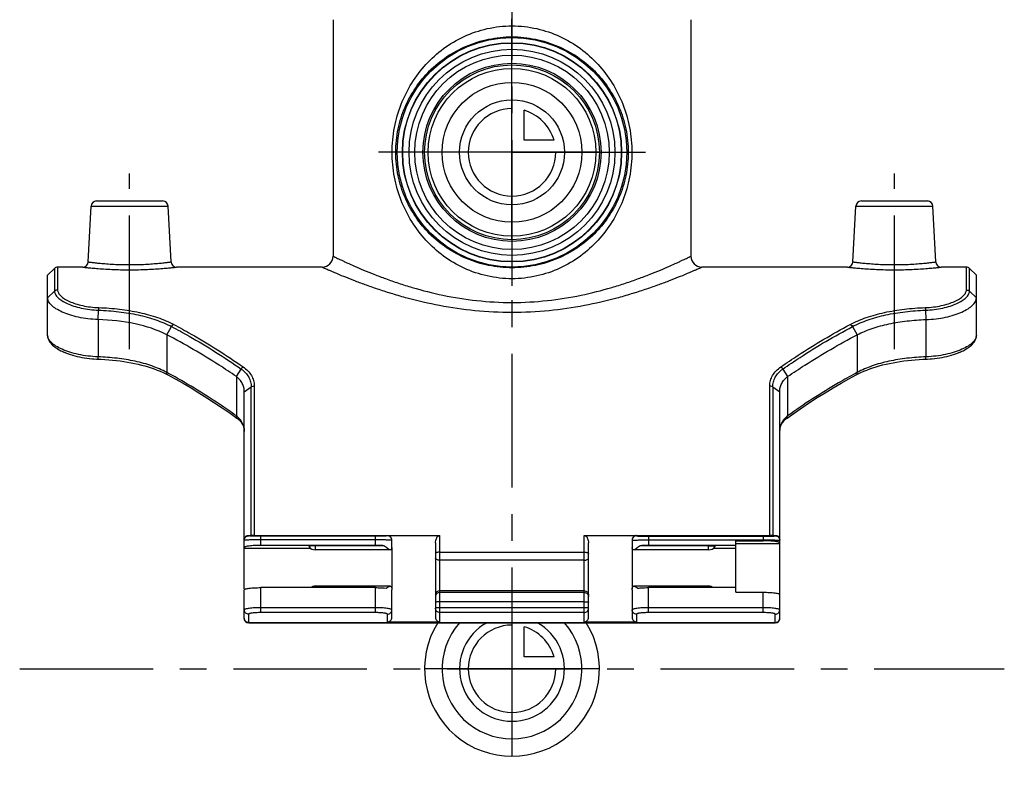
# Model space of a CAD drawing. Header units: millimetres. Extents: x 0 to 1000, y 0 to 1000.
# Tile 1 of 2: x 410 to 590, y 364 to 503. Entities that reach past the tile are written whole.
import ezdxf

# ---------------------------------------------------------------- set-up
doc = ezdxf.new("R2010")
doc.units = ezdxf.units.MM
doc.header["$LTSCALE"] = 65.185185
doc.linetypes.add('CENTER', pattern=[0.6, 0.375, -0.075, 0.075, -0.075])
for name, color, linetype in [('ACHSEN_S', 7, 'CONTINUOUS'), ('FASEN', 7, 'CONTINUOUS'), ('FLAECHEN', 7, 'CONTINUOUS'), ('KOERPER', 7, 'CONTINUOUS'), ('KONST.EL_MIT_GEO', 7, 'CONTINUOUS'), ('KURVEN', 7, 'CONTINUOUS')]:
    doc.layers.add(name, color=color, linetype=linetype)

msp = doc.modelspace()

# ---------------------------------------------------------------- linework, layer by layer
at = {"layer": 'ACHSEN_S', "color": 40, "linetype": 'CENTER'}
for p, q in [((500, 637.1), (500, 363.68)), ((409.88, 383.9), (590.12, 383.9))]:
    msp.add_line(p, q, dxfattribs=at)
at = {"layer": 'FASEN', "color": 7, "linetype": 'Continuous'}
for p, q in [((415, 455.9), (416.27, 457.17)), ((585, 455.9), (583.73, 457.17)), ((415, 451.79), (415, 455.9)), ((585, 451.79), (585, 455.9))]:
    msp.add_line(p, q, dxfattribs=at)
for radius in [20, 18.85]:
    msp.add_circle((500, 478.4), radius, dxfattribs=at)
for points, knots in [([(424.22, 447.81), (423.6, 447.83), (422.4, 447.92), (420.67, 448.2), (419.09, 448.61), (417.7, 449.13), (416.57, 449.72), (415.71, 450.36), (415.15, 451.05), (415, 451.56), (415, 451.79)], [0, 0, 0, 0, 0.172742, 0.339236, 0.494358, 0.633794, 0.754405, 0.854438, 0.934557, 1, 1, 1, 1]), ([(575.78, 447.81), (576.4, 447.83), (577.6, 447.92), (579.33, 448.2), (580.91, 448.61), (582.3, 449.13), (583.43, 449.72), (584.29, 450.36), (584.85, 451.05), (585, 451.56), (585, 451.79)], [0, 0, 0, 0, 0.172717, 0.339211, 0.49434, 0.63378, 0.754395, 0.854432, 0.934554, 1, 1, 1, 1]), ([(436.79, 445.02), (434.99, 445.96), (430.81, 447.27), (426.5, 447.73), (424.22, 447.81)], [0, 0, 0, 0, 0.470984, 1, 1, 1, 1]), ([(563.21, 445.02), (564.08, 445.47), (565.97, 446.25), (569.04, 447.08), (572.35, 447.6), (574.63, 447.77), (575.78, 447.81)], [0, 0, 0, 0, 0.226029, 0.471951, 0.732698, 1, 1, 1, 1]), ([(449.54, 437.38), (448.5, 438.08), (444.37, 440.82), (440.07, 443.31), (436.79, 445.02)], [0, 0, 0, 0, 0.25334, 1, 1, 1, 1]), ([(550.46, 437.38), (551.5, 438.08), (555.63, 440.82), (559.93, 443.31), (563.21, 445.02)], [0, 0, 0, 0, 0.253334, 1, 1, 1, 1]), ([(451, 434.58), (451, 434.85), (450.94, 435.38), (450.66, 436.13), (450.18, 436.82), (449.77, 437.2), (449.54, 437.38)], [0, 0, 0, 0, 0.241559, 0.484518, 0.735454, 1, 1, 1, 1]), ([(549, 434.58), (549, 434.85), (549.06, 435.38), (549.34, 436.13), (549.82, 436.82), (550.23, 437.2), (550.46, 437.38)], [0, 0, 0, 0, 0.24156, 0.484519, 0.735454, 1, 1, 1, 1])]:
    msp.add_open_spline(points, degree=3, knots=knots, dxfattribs=at)
at = {"layer": 'FLAECHEN', "color": 7, "linetype": 'Continuous'}
for p, q in [((467.25, 502.67), (467.25, 459.4)), ((532.75, 502.67), (532.75, 459.4))]:
    msp.add_line(p, q, dxfattribs=at)
msp.add_circle((500, 478.4), 15.36, dxfattribs=at)
at = {"layer": 'KOERPER', "color": 40, "linetype": 'CENTER'}
for p, q in [((500, 478.4), (500, 503.54)), ((500, 478.4), (474.86, 478.4)), ((500, 478.4), (525.14, 478.4)), ((500, 478.4), (500, 453.26)), ((430, 442.4), (430, 474.5)), ((570, 442.4), (570, 474.5))]:
    msp.add_line(p, q, dxfattribs=at)
at = {"layer": 'KOERPER', "color": 7, "linetype": 'Continuous'}
for p, q in [((421.42, 457.4), (416.83, 457.4)), ((465.25, 457.4), (438.58, 457.4)), ((561.42, 457.4), (534.75, 457.4)), ((583.17, 457.4), (578.58, 457.4)), ((464, 405.66), (464, 406.43)), ((477.76, 405.66), (464, 405.66)), ((536, 405.66), (522.24, 405.66)), ((536, 405.66), (536, 406.43)), ((477.67, 399.02), (464, 399.02)), ((464, 398.75), (464, 399.02)), ((536, 399.02), (522.33, 399.02)), ((536, 399.02), (536, 398.75))]:
    msp.add_line(p, q, dxfattribs=at)
for radius in [21, 20.06]:
    msp.add_circle((500, 478.4), radius, dxfattribs=at)
for centre, start, end in [((464, 407.16), 217.2416, 270), ((536, 407.16), 270, 322.7584), ((464, 397.52), 90, 124.8662), ((536, 397.52), 55.1338, 90)]:
    msp.add_arc(centre, 1.5, start, end, dxfattribs=at)
for points in [[(464, 406.43), (463.92, 406.43), (463.75, 406.42), (463.52, 406.41), (463.31, 406.4), (463.12, 406.38), (462.98, 406.35), (462.88, 406.33), (462.83, 406.3), (462.81, 406.29), (462.8, 406.27), (462.8, 406.26), (462.81, 406.25)], [(536, 406.43), (536.08, 406.43), (536.25, 406.42), (536.48, 406.41), (536.69, 406.4), (536.88, 406.38), (537.02, 406.35), (537.12, 406.33), (537.17, 406.3), (537.19, 406.29), (537.2, 406.27), (537.2, 406.26), (537.19, 406.25)]]:
    msp.add_open_spline(points, degree=3, knots=[0, 0, 0, 0, 0.199572, 0.390695, 0.565129, 0.715621, 0.835971, 0.921721, 0.951033, 0.971777, 0.986088, 1, 1, 1, 1], dxfattribs=at)
at = {"layer": 'KONST.EL_MIT_GEO', "color": 7, "linetype": 'Continuous'}
for p, q in [((423.95, 469.5), (436.05, 469.5)), ((563.95, 469.5), (576.05, 469.5)), ((422.42, 458.35), (422.95, 468.55)), ((422.95, 468.55), (437.05, 468.55)), ((437.58, 458.35), (437.05, 468.55)), ((562.42, 458.35), (562.95, 468.55)), ((562.95, 468.55), (577.05, 468.55)), ((577.58, 458.35), (577.05, 468.55)), ((416.27, 457.17), (416.27, 452.99)), ((416.83, 457.4), (416.83, 453.21)), ((583.17, 453.21), (583.17, 457.4)), ((583.73, 452.99), (583.73, 457.17)), ((415, 451.79), (416.27, 452.99)), ((583.73, 452.99), (585, 451.79)), ((415, 444.88), (415, 451.79)), ((585, 444.88), (585, 451.79)), ((424.22, 447.81), (424.31, 449.52)), ((575.69, 449.52), (575.78, 447.81)), ((424.22, 447.81), (424.22, 440.98)), ((575.78, 447.81), (575.78, 440.98)), ((436.79, 445.02), (437.68, 446.51)), ((562.32, 446.51), (563.21, 445.02)), ((415.19, 444.06), (415.3, 443.86)), ((415.29, 443.87), (415.42, 443.67)), ((415.41, 443.68), (415.56, 443.49)), ((415.55, 443.5), (415.73, 443.3)), ((436.79, 445.02), (436.79, 438.13)), ((563.21, 445.02), (563.21, 438.13)), ((584.27, 443.3), (584.44, 443.5)), ((584.44, 443.49), (584.59, 443.68)), ((584.58, 443.67), (584.71, 443.87)), ((584.7, 443.86), (584.81, 444.06)), ((584.8, 444.05), (584.89, 444.26)), ((415.72, 443.31), (415.91, 443.12)), ((415.9, 443.13), (416.11, 442.94)), ((416.1, 442.95), (416.34, 442.77)), ((416.33, 442.78), (416.58, 442.6)), ((416.57, 442.6), (416.85, 442.43)), ((416.83, 442.44), (417.13, 442.27)), ((417.11, 442.27), (417.43, 442.11)), ((417.41, 442.11), (417.75, 441.95)), ((417.73, 441.96), (418.08, 441.8)), ((418.07, 441.81), (418.44, 441.66)), ((418.42, 441.67), (418.81, 441.52)), ((581.19, 441.52), (581.58, 441.66)), ((581.56, 441.66), (581.93, 441.81)), ((581.91, 441.8), (582.26, 441.96)), ((582.25, 441.95), (582.58, 442.11)), ((582.57, 442.1), (582.88, 442.27)), ((582.87, 442.26), (583.16, 442.44)), ((583.15, 442.43), (583.43, 442.6)), ((583.42, 442.6), (583.67, 442.78)), ((583.66, 442.77), (583.89, 442.95)), ((583.88, 442.94), (584.1, 443.13)), ((584.09, 443.12), (584.28, 443.31)), ((418.79, 441.53), (419.19, 441.39)), ((419.17, 441.4), (419.59, 441.27)), ((419.57, 441.28), (420, 441.16)), ((419.98, 441.16), (420.42, 441.05)), ((420.4, 441.06), (420.85, 440.96)), ((420.83, 440.96), (421.28, 440.87)), ((421.27, 440.87), (421.73, 440.79)), ((421.71, 440.8), (422.17, 440.73)), ((422.16, 440.73), (422.63, 440.67)), ((422.61, 440.67), (423.08, 440.62)), ((423.07, 440.63), (423.53, 440.59)), ((423.52, 440.59), (423.99, 440.56)), ((423.97, 440.56), (424.78, 440.53)), ((575.23, 440.53), (576.03, 440.56)), ((576.02, 440.56), (576.48, 440.59)), ((576.46, 440.59), (576.93, 440.63)), ((576.92, 440.62), (577.39, 440.67)), ((577.37, 440.67), (577.84, 440.73)), ((577.82, 440.73), (578.29, 440.8)), ((578.27, 440.79), (578.73, 440.87)), ((578.72, 440.87), (579.17, 440.96)), ((579.15, 440.96), (579.6, 441.06)), ((579.58, 441.05), (580.02, 441.16)), ((580, 441.16), (580.43, 441.28)), ((580.41, 441.27), (580.82, 441.4)), ((580.81, 441.39), (581.21, 441.53)), ((449.54, 437.38), (450.44, 438.74)), ((549.56, 438.74), (550.46, 437.38)), ((449.54, 437.38), (449.54, 430.18)), ((550.46, 437.38), (550.46, 430.18)), ((451, 434.58), (452.27, 435.47)), ((451, 398.52), (451, 434.58)), ((452.27, 408.31), (452.27, 435.47)), ((452.83, 435.65), (452.83, 408.3)), ((547.17, 408.3), (547.17, 435.65)), ((547.73, 435.47), (549, 434.58)), ((547.73, 435.47), (547.73, 408.31)), ((549, 397.59), (549, 434.58)), ((451.8, 408.22), (451.8, 408.31)), ((451.8, 408.31), (452.27, 408.31)), ((452.83, 408.3), (486.8, 408.3)), ((475, 408.18), (454, 408.18)), ((454, 406.48), (454, 408.18)), ((475, 407.48), (454, 407.48)), ((475, 406.48), (475, 408.18)), ((477.2, 408.3), (477.2, 408.22)), ((478, 406.11), (478, 407.5)), ((486.8, 392.46), (486.8, 408.3)), ((513.2, 408.3), (547.17, 408.3)), ((513.2, 392.46), (513.2, 408.3)), ((522, 407.5), (522, 406.11)), ((522.8, 408.3), (522.8, 408.22)), ((525, 408.18), (546, 408.18)), ((525, 408.18), (525, 406.48)), ((525, 407.48), (546, 407.48)), ((546, 408.18), (546, 407.32)), ((547.73, 408.31), (548.2, 408.31)), ((548.2, 408.22), (548.2, 408.31)), ((451, 405.95), (463.12, 405.95)), ((475, 406.48), (454, 406.48)), ((476.54, 406.43), (464, 406.43)), ((478, 406.09), (478, 398.52)), ((486, 406.93), (486, 393.3)), ((514, 393.3), (514, 406.93)), ((522, 406.09), (522, 398.52)), ((536, 406.43), (523.46, 406.43)), ((541, 406.48), (525, 406.48)), ((536.88, 405.95), (541, 405.95)), ((541, 407.32), (546, 407.32)), ((541, 397.9), (541, 407.32)), ((549, 406.79), (541, 406.79)), ((486.8, 405.24), (513.2, 405.24)), ((513.2, 403.78), (486.8, 403.78)), ((451, 393.11), (451, 398.36)), ((475, 398.75), (454, 398.75)), ((454, 394.18), (454, 398.75)), ((475, 394.18), (475, 398.75)), ((478, 393.3), (478, 398.36)), ((522, 398.36), (522, 393.3)), ((541, 398.75), (525, 398.75)), ((525, 394.18), (525, 398.75)), ((513.2, 398.19), (486.8, 398.19)), ((513.2, 397.89), (486.8, 397.89)), ((541, 397.9), (546, 397.9)), ((546, 394.18), (546, 397.9)), ((549, 393.11), (549, 397.51)), ((475, 395.08), (454, 395.08)), ((513.2, 396.16), (486.8, 396.16)), ((513.2, 395.08), (486.8, 395.08)), ((546, 395.08), (525, 395.08)), ((451.8, 392.31), (451.8, 393.89)), ((475, 394.18), (454, 394.18)), ((477.2, 392.46), (477.2, 393.89)), ((513.2, 394.18), (486.8, 394.18)), ((522.8, 393.89), (522.8, 392.46)), ((546, 394.18), (525, 394.18)), ((548.2, 392.31), (548.2, 393.89)), ((451.8, 392.34), (548.2, 392.34)), ((451.8, 392.34), (548.2, 392.34)), ((477.2, 392.31), (451.8, 392.31)), ((486.8, 392.46), (477.2, 392.46)), ((477.2, 392.34), (477.2, 392.31)), ((486.8, 392.31), (486.8, 392.34)), ((513.2, 392.31), (486.8, 392.31)), ((522.8, 392.46), (513.2, 392.46)), ((513.2, 392.34), (513.2, 392.31)), ((522.8, 392.31), (522.8, 392.34)), ((548.2, 392.31), (522.8, 392.31))]:
    msp.add_line(p, q, dxfattribs=at)
for points in [[(415, 444.88), (415, 444.81), (415.02, 444.62), (415.06, 444.44), (415.11, 444.25)], [(415, 444.81), (415.02, 444.63), (415.05, 444.45), (415.11, 444.26), (415.19, 444.06)], [(584.89, 444.25), (584.94, 444.44), (584.98, 444.62), (585, 444.81), (585, 444.88)], [(584.89, 444.26), (584.95, 444.45), (584.98, 444.63), (585, 444.81)], [(424.78, 440.53), (425.49, 440.49), (426.19, 440.44), (426.89, 440.38), (427.58, 440.3), (428.27, 440.22), (428.94, 440.13), (429.61, 440.02), (430.26, 439.9), (430.91, 439.77), (431.54, 439.63), (432.17, 439.48), (432.78, 439.32), (433.37, 439.15), (433.96, 438.96), (434.52, 438.76), (435.07, 438.56), (435.61, 438.34), (436.13, 438.11), (436.63, 437.86), (436.98, 437.68)], [(563.02, 437.68), (563.38, 437.87), (563.88, 438.11), (564.4, 438.34), (564.94, 438.56), (565.49, 438.77), (566.06, 438.97), (566.64, 439.15), (567.24, 439.32), (567.85, 439.49), (568.47, 439.64), (569.11, 439.78), (569.75, 439.9), (570.41, 440.02), (571.08, 440.13), (571.75, 440.22), (572.43, 440.31), (573.13, 440.38), (573.82, 440.44), (574.53, 440.49), (575.23, 440.53)], [(436.98, 437.68), (438.32, 436.96), (439.78, 436.14), (441.24, 435.29), (442.68, 434.41), (444.12, 433.51), (445.55, 432.59), (446.97, 431.65), (448.38, 430.68), (449.63, 429.79)], [(550.37, 429.79), (551.64, 430.69), (553.04, 431.65), (554.46, 432.6), (555.89, 433.52), (557.33, 434.42), (558.77, 435.29), (560.23, 436.14), (561.69, 436.96), (563.02, 437.68)], [(449.63, 429.79), (449.7, 429.74), (449.87, 429.6), (450.03, 429.46), (450.19, 429.31), (450.33, 429.15), (450.46, 428.98), (450.57, 428.81), (450.68, 428.63), (450.77, 428.45), (450.84, 428.26), (450.9, 428.07), (450.95, 427.87), (450.98, 427.66), (451, 427.45), (451, 427.35)], [(549, 427.35), (549, 427.46), (549.02, 427.67), (549.05, 427.88), (549.1, 428.08), (549.16, 428.27), (549.24, 428.46), (549.33, 428.64), (549.43, 428.82), (549.55, 428.99), (549.68, 429.16), (549.82, 429.32), (549.97, 429.47), (550.14, 429.61), (550.31, 429.75), (550.37, 429.79)]]:
    msp.add_lwpolyline(points, dxfattribs=at)
for radius in [17.8, 16.3]:
    msp.add_circle((500, 478.4), radius, dxfattribs=at)
for centre, radius, start, end in [((423.95, 468.5), 1, 90, 177), ((436.05, 468.5), 1, 3, 90), ((563.95, 468.5), 1, 90, 177), ((576.05, 468.5), 1, 3, 90), ((421.42, 458.4), 1, 269.9992, 357.0002), ((438.58, 458.4), 1, 182.9999, 270.0003), ((465.25, 459.4), 2, 270, 360), ((534.75, 459.4), 2, 180, 270), ((561.42, 458.4), 1, 269.9992, 357.0002), ((578.58, 458.4), 1, 182.9999, 270.0003), ((416.83, 456.6), 0.8, 90, 135), ((583.17, 456.6), 0.8, 45, 90), ((387.64, 345.87), 104.54, 61.7503, 61.9575), ((612.36, 345.87), 104.54, 118.0425, 118.2497), ((446.96, 426.78), 4.26, 48.2928, 52.7794), ((553.04, 426.78), 4.26, 127.2206, 131.7075), ((475.64, 406.22), 2.36, 355.3581, 357.2775), ((524.76, 406.25), 2.76, 182.7848, 183.263), ((524.24, 406.21), 2.23, 183.233, 184.6472), ((477.95, 398.36), 0.0515, 0.0118, 7.4882), ((522.05, 398.36), 0.0515, 172.5118, 179.9882), ((451.8, 393.14), 0.8, 180, 270), ((451.8, 393.11), 0.8, 180, 270), ((451.12, 393.11), 0.117, 180.0229, 187.3839), ((548.2, 393.14), 0.8, 270, 360), ((548.2, 393.11), 0.8, 270, 360), ((548.21, 393.14), 0.791, 350.0249, 355.0349), ((548.22, 393.14), 0.784, 355.0321, 359.9928), ((548.88, 393.11), 0.117, 353.3671, 359.9876), ((477.2, 393.11), 0.8, 270, 283.8652), ((486.8, 393.11), 0.8, 256.1411, 270), ((513.2, 393.11), 0.8, 270, 283.8652), ((522.8, 393.11), 0.8, 256.1411, 270)]:
    msp.add_arc(centre, radius, start, end, dxfattribs=at)
for centre, major_axis, ratio, start_param, end_param in [((477.2, 407.5), (0.8, 0), 0.995415, 0, 1.570796), ((522.8, 407.5), (0.8, 0), 0.995415, 1.570796, 3.141593), ((477.2, 393.3), (0, 0.837), 0.95586, -3.141593, -1.570796), ((486.8, 393.3), (0, 0.837), 0.95586, 1.570796, 3.141593), ((513.2, 393.3), (0, 0.837), 0.95586, -3.141593, -1.570796), ((522.8, 393.3), (0, 0.837), 0.95586, 1.570796, 3.141593)]:
    msp.add_ellipse(centre, major_axis=major_axis, ratio=ratio, start_param=start_param, end_param=end_param, dxfattribs=at)
for points, knots in [([(500, 455.27), (498.48, 455.27), (495.46, 455.61), (491.2, 457.05), (487.39, 459.3), (484.16, 462.21), (481.54, 465.66), (479.57, 469.58), (478.34, 473.88), (477.91, 478.4), (478.34, 482.92), (479.57, 487.22), (481.54, 491.14), (484.16, 494.59), (487.39, 497.5), (491.2, 499.75), (495.46, 501.19), (498.48, 501.53), (500, 501.53)], [0, 0, 0, 0, 0.064419, 0.1278, 0.189754, 0.250638, 0.31128, 0.372698, 0.435659, 0.5, 0.564341, 0.627302, 0.68872, 0.749362, 0.810246, 0.8722, 0.935581, 1, 1, 1, 1]), ([(500, 501.53), (501.52, 501.53), (504.54, 501.19), (508.8, 499.75), (512.61, 497.5), (515.84, 494.59), (518.46, 491.14), (520.43, 487.22), (521.66, 482.92), (522.09, 478.4), (521.66, 473.88), (520.43, 469.58), (518.46, 465.66), (515.84, 462.21), (512.61, 459.3), (508.8, 457.05), (504.54, 455.61), (501.52, 455.27), (500, 455.27)], [0, 0, 0, 0, 0.064419, 0.1278, 0.189754, 0.250638, 0.31128, 0.372698, 0.435659, 0.5, 0.564341, 0.627302, 0.68872, 0.749362, 0.810246, 0.8722, 0.935581, 1, 1, 1, 1]), ([(500, 457.27), (498.56, 457.27), (495.7, 457.56), (491.64, 458.83), (487.98, 460.81), (484.84, 463.4), (482.25, 466.52), (480.28, 470.12), (479.01, 474.13), (478.57, 478.4), (479.01, 482.67), (480.28, 486.68), (482.25, 490.28), (484.84, 493.4), (487.98, 495.99), (491.64, 497.97), (495.7, 499.24), (498.56, 499.53), (500, 499.53)], [0, 0, 0, 0, 0.064971, 0.128715, 0.190716, 0.251311, 0.311439, 0.372372, 0.435237, 0.5, 0.564763, 0.627628, 0.688561, 0.748689, 0.809284, 0.871285, 0.935029, 1, 1, 1, 1]), ([(500, 499.53), (501.44, 499.53), (504.3, 499.24), (508.36, 497.97), (512.02, 495.99), (515.16, 493.4), (517.75, 490.28), (519.72, 486.68), (520.99, 482.67), (521.43, 478.4), (520.99, 474.13), (519.72, 470.12), (517.75, 466.52), (515.16, 463.4), (512.02, 460.81), (508.36, 458.83), (504.3, 457.56), (501.44, 457.27), (500, 457.27)], [0, 0, 0, 0, 0.064971, 0.128715, 0.190716, 0.251311, 0.311439, 0.372372, 0.435237, 0.5, 0.564763, 0.627628, 0.688561, 0.748689, 0.809284, 0.871285, 0.935029, 1, 1, 1, 1]), ([(422.42, 458.35), (422.42, 458.35), (422.43, 458.35), (422.46, 458.34), (422.5, 458.34), (422.57, 458.33), (422.65, 458.32), (422.79, 458.3), (423.01, 458.27), (423.33, 458.23), (423.71, 458.19), (424.15, 458.14), (424.85, 458.08), (425.83, 458), (427.13, 457.91), (428.54, 457.86), (430, 457.84), (431.46, 457.86), (432.87, 457.91), (434.17, 458), (435.15, 458.08), (435.85, 458.14), (436.29, 458.19), (436.67, 458.23), (436.99, 458.27), (437.21, 458.3), (437.35, 458.32), (437.43, 458.33), (437.5, 458.34), (437.54, 458.34), (437.57, 458.35), (437.58, 458.35), (437.58, 458.35)], [0, 0, 0, 0, 0.000606, 0.002419, 0.005434, 0.009647, 0.015044, 0.021611, 0.038188, 0.059209, 0.084463, 0.113705, 0.146648, 0.222355, 0.30872, 0.402468, 0.5, 0.597532, 0.69128, 0.777645, 0.853352, 0.886295, 0.915537, 0.940791, 0.961812, 0.978389, 0.984956, 0.990353, 0.994566, 0.997581, 0.999394, 1, 1, 1, 1]), ([(467.25, 459.4), (467.25, 459.4), (467.27, 459.39), (467.3, 459.38), (467.35, 459.35), (467.42, 459.32), (467.51, 459.27), (467.67, 459.19), (467.92, 459.07), (468.28, 458.9), (468.72, 458.69), (469.23, 458.45), (470.06, 458.07), (471.26, 457.53), (472.91, 456.83), (474.8, 456.06), (476.92, 455.25), (479.25, 454.44), (482.73, 453.34), (487.48, 452.14), (493.59, 451.16), (497.84, 450.93), (500, 450.93)], [0, 0, 0, 0, 0.000332, 0.001329, 0.002988, 0.005308, 0.008285, 0.011914, 0.021108, 0.032838, 0.047041, 0.063643, 0.082565, 0.127009, 0.179638, 0.239698, 0.306453, 0.379196, 0.457265, 0.626799, 0.809777, 1, 1, 1, 1]), ([(500, 450.93), (502.16, 450.93), (506.41, 451.16), (512.52, 452.14), (517.27, 453.34), (520.75, 454.44), (523.08, 455.25), (525.2, 456.06), (527.09, 456.83), (528.74, 457.53), (529.94, 458.07), (530.77, 458.45), (531.28, 458.69), (531.72, 458.9), (532.08, 459.07), (532.33, 459.19), (532.49, 459.27), (532.58, 459.32), (532.65, 459.35), (532.7, 459.38), (532.73, 459.39), (532.75, 459.4), (532.75, 459.4)], [0, 0, 0, 0, 0.190223, 0.373201, 0.542735, 0.620804, 0.693547, 0.760302, 0.820362, 0.872991, 0.917435, 0.936357, 0.952959, 0.967162, 0.978892, 0.988086, 0.991715, 0.994692, 0.997012, 0.998671, 0.999668, 1, 1, 1, 1]), ([(562.42, 458.35), (562.42, 458.35), (562.43, 458.35), (562.46, 458.34), (562.5, 458.34), (562.57, 458.33), (562.65, 458.32), (562.79, 458.3), (563.01, 458.27), (563.33, 458.23), (563.71, 458.19), (564.15, 458.14), (564.85, 458.08), (565.83, 458), (567.13, 457.91), (568.54, 457.86), (570, 457.84), (571.46, 457.86), (572.87, 457.91), (574.17, 458), (575.15, 458.08), (575.85, 458.14), (576.29, 458.19), (576.67, 458.23), (576.99, 458.27), (577.21, 458.3), (577.35, 458.32), (577.43, 458.33), (577.5, 458.34), (577.54, 458.34), (577.57, 458.35), (577.58, 458.35), (577.58, 458.35)], [0, 0, 0, 0, 0.000606, 0.002419, 0.005434, 0.009647, 0.015044, 0.021611, 0.038188, 0.059209, 0.084463, 0.113705, 0.146648, 0.222355, 0.30872, 0.402468, 0.5, 0.597532, 0.69128, 0.777645, 0.853352, 0.886295, 0.915537, 0.940791, 0.961812, 0.978389, 0.984956, 0.990353, 0.994566, 0.997581, 0.999394, 1, 1, 1, 1]), ([(421.42, 457.4), (421.43, 457.4), (421.49, 457.39), (421.61, 457.38), (421.82, 457.35), (422.1, 457.32), (422.46, 457.29), (423.09, 457.23), (424.02, 457.14), (425.31, 457.05), (427.32, 456.94), (430, 456.88), (432.68, 456.94), (434.69, 457.05), (435.98, 457.14), (436.91, 457.23), (437.54, 457.29), (437.9, 457.32), (438.18, 457.35), (438.39, 457.38), (438.51, 457.39), (438.57, 457.4), (438.58, 457.4)], [0, 0, 0, 0, 0.002448, 0.009762, 0.02186, 0.038607, 0.059818, 0.085265, 0.147764, 0.223583, 0.309778, 0.5, 0.690222, 0.776418, 0.852236, 0.914736, 0.940182, 0.961393, 0.97814, 0.990238, 0.997552, 1, 1, 1, 1]), ([(465.25, 457.4), (465.25, 457.4), (465.27, 457.39), (465.3, 457.38), (465.36, 457.35), (465.43, 457.32), (465.53, 457.27), (465.71, 457.2), (465.98, 457.07), (466.37, 456.9), (466.85, 456.7), (467.4, 456.46), (468.29, 456.08), (469.59, 455.55), (471.36, 454.85), (473.39, 454.1), (475.67, 453.31), (478.16, 452.51), (481.86, 451.46), (486.88, 450.3), (493.29, 449.37), (497.74, 449.15), (500, 449.15)], [0, 0, 0, 0, 0.000337, 0.001347, 0.003029, 0.00538, 0.008396, 0.012073, 0.021386, 0.033265, 0.047641, 0.064438, 0.08357, 0.128467, 0.181555, 0.242042, 0.309152, 0.382142, 0.460317, 0.629535, 0.811423, 1, 1, 1, 1]), ([(500, 449.15), (502.26, 449.15), (506.71, 449.37), (513.12, 450.3), (518.14, 451.46), (521.84, 452.51), (524.33, 453.31), (526.61, 454.1), (528.64, 454.85), (530.41, 455.55), (531.71, 456.08), (532.6, 456.46), (533.15, 456.7), (533.63, 456.9), (534.02, 457.07), (534.29, 457.2), (534.47, 457.27), (534.57, 457.32), (534.64, 457.35), (534.7, 457.38), (534.73, 457.39), (534.75, 457.4), (534.75, 457.4)], [0, 0, 0, 0, 0.188577, 0.370465, 0.539683, 0.617858, 0.690848, 0.757958, 0.818446, 0.871533, 0.91643, 0.935562, 0.952359, 0.966735, 0.978614, 0.987927, 0.991604, 0.99462, 0.996971, 0.998653, 0.999663, 1, 1, 1, 1]), ([(561.42, 457.4), (561.43, 457.4), (561.49, 457.39), (561.61, 457.38), (561.82, 457.35), (562.1, 457.32), (562.46, 457.29), (563.09, 457.23), (564.02, 457.14), (565.31, 457.05), (567.32, 456.94), (570, 456.88), (572.68, 456.94), (574.69, 457.05), (575.98, 457.14), (576.91, 457.23), (577.54, 457.29), (577.9, 457.32), (578.18, 457.35), (578.39, 457.38), (578.51, 457.39), (578.57, 457.4), (578.58, 457.4)], [0, 0, 0, 0, 0.002448, 0.009762, 0.02186, 0.038607, 0.059818, 0.085265, 0.147764, 0.223583, 0.309778, 0.5, 0.690222, 0.776418, 0.852236, 0.914736, 0.940182, 0.961393, 0.97814, 0.990238, 0.997552, 1, 1, 1, 1]), ([(416.27, 452.99), (416.26, 452.79), (416.4, 452.35), (416.88, 451.77), (417.61, 451.21), (418.6, 450.69), (419.8, 450.24), (421.19, 449.88), (422.71, 449.62), (423.77, 449.54), (424.31, 449.52)], [0, 0, 0, 0, 0.063344, 0.1419, 0.240941, 0.361181, 0.500872, 0.656789, 0.824761, 1, 1, 1, 1]), ([(416.83, 453.21), (416.73, 453.21), (416.52, 453.17), (416.34, 453.06), (416.27, 452.99)], [0, 0, 0, 0, 0.503629, 1, 1, 1, 1]), ([(416.83, 453.21), (416.83, 453.03), (416.96, 452.62), (417.41, 452.08), (418.1, 451.56), (419.02, 451.08), (420.14, 450.66), (421.44, 450.32), (422.86, 450.09), (423.85, 450.01), (424.36, 449.99)], [0, 0, 0, 0, 0.062975, 0.141266, 0.240045, 0.360076, 0.49971, 0.655797, 0.824177, 1, 1, 1, 1]), ([(575.64, 449.99), (576.15, 450.01), (577.14, 450.09), (578.56, 450.32), (579.86, 450.66), (580.98, 451.08), (581.9, 451.56), (582.59, 452.08), (583.04, 452.62), (583.17, 453.03), (583.17, 453.21)], [0, 0, 0, 0, 0.175822, 0.3442, 0.500286, 0.63992, 0.759951, 0.858731, 0.937025, 1, 1, 1, 1]), ([(575.69, 449.52), (576.23, 449.54), (577.29, 449.62), (578.81, 449.88), (580.2, 450.24), (581.4, 450.69), (582.39, 451.21), (583.12, 451.77), (583.6, 452.35), (583.73, 452.79), (583.73, 452.99)], [0, 0, 0, 0, 0.175239, 0.343211, 0.499128, 0.638819, 0.759059, 0.8581, 0.936655, 1, 1, 1, 1]), ([(583.17, 453.21), (583.27, 453.21), (583.48, 453.17), (583.66, 453.06), (583.73, 452.99)], [0, 0, 0, 0, 0.503821, 1, 1, 1, 1]), ([(424.36, 449.99), (424.35, 449.96), (424.33, 449.81), (424.32, 449.65), (424.31, 449.52)], [0, 0, 0, 0, 0.179664, 1, 1, 1, 1]), ([(424.31, 449.52), (425.55, 449.48), (427.99, 449.3), (431.51, 448.72), (434.76, 447.84), (436.77, 447), (437.68, 446.51)], [0, 0, 0, 0, 0.269678, 0.529543, 0.774102, 1, 1, 1, 1]), ([(424.36, 449.99), (425.63, 449.95), (428.13, 449.76), (431.74, 449.17), (435.07, 448.27), (437.13, 447.41), (438.07, 446.91)], [0, 0, 0, 0, 0.269947, 0.529919, 0.774381, 1, 1, 1, 1]), ([(561.92, 446.9), (562.86, 447.4), (564.92, 448.26), (568.25, 449.17), (571.87, 449.76), (574.37, 449.95), (575.64, 449.99)], [0, 0, 0, 0, 0.2256, 0.470053, 0.730032, 1, 1, 1, 1]), ([(562.32, 446.51), (563.23, 447), (565.24, 447.84), (568.49, 448.72), (572.01, 449.3), (574.45, 449.48), (575.69, 449.52)], [0, 0, 0, 0, 0.2259, 0.470458, 0.730321, 1, 1, 1, 1]), ([(575.64, 449.99), (575.65, 449.96), (575.67, 449.81), (575.68, 449.65), (575.69, 449.52)], [0, 0, 0, 0, 0.179617, 1, 1, 1, 1]), ([(438.08, 446.9), (438.04, 446.89), (437.88, 446.79), (437.76, 446.64), (437.68, 446.51)], [0, 0, 0, 0, 0.227887, 1, 1, 1, 1]), ([(437.68, 446.51), (438.76, 445.95), (443.13, 443.55), (447.35, 440.89), (450.44, 438.74)], [0, 0, 0, 0, 0.244503, 1, 1, 1, 1]), ([(438.07, 446.91), (439.15, 446.34), (443.5, 443.95), (447.71, 441.28), (450.79, 439.13)], [0, 0, 0, 0, 0.244438, 1, 1, 1, 1]), ([(549.21, 439.14), (550.25, 439.86), (554.37, 442.64), (558.65, 445.18), (561.92, 446.9)], [0, 0, 0, 0, 0.255678, 1, 1, 1, 1]), ([(549.56, 438.74), (550.61, 439.47), (554.74, 442.25), (559.04, 444.79), (562.32, 446.51)], [0, 0, 0, 0, 0.255613, 1, 1, 1, 1]), ([(561.92, 446.9), (561.96, 446.89), (562.12, 446.79), (562.24, 446.64), (562.32, 446.51)], [0, 0, 0, 0, 0.22793, 1, 1, 1, 1]), ([(424.22, 440.98), (423.6, 441), (422.4, 441.1), (420.66, 441.38), (419.08, 441.79), (417.7, 442.31), (416.56, 442.89), (415.81, 443.44), (415.39, 443.91), (415.11, 444.32), (415, 444.67), (415, 444.88)], [0, 0, 0, 0, 0.174621, 0.34231, 0.498441, 0.63878, 0.759837, 0.85942, 0.90118, 0.937985, 1, 1, 1, 1]), ([(585, 444.88), (585, 444.67), (584.89, 444.32), (584.61, 443.91), (584.19, 443.44), (583.44, 442.89), (582.3, 442.31), (580.92, 441.79), (579.34, 441.38), (577.6, 441.1), (576.4, 441), (575.78, 440.98)], [0, 0, 0, 0, 0.062016, 0.098822, 0.140582, 0.240165, 0.361224, 0.501562, 0.657692, 0.82538, 1, 1, 1, 1]), ([(436.79, 438.13), (435.92, 438.59), (434.03, 439.4), (430.97, 440.23), (427.66, 440.77), (425.38, 440.94), (424.22, 440.98)], [0, 0, 0, 0, 0.226962, 0.471788, 0.731211, 1, 1, 1, 1]), ([(424.25, 440.55), (424.25, 440.55), (424.24, 440.56), (424.23, 440.58), (424.23, 440.62), (424.22, 440.7), (424.22, 440.82), (424.22, 440.92), (424.22, 440.98)], [0, 0, 0, 0, 0.024342, 0.077889, 0.162878, 0.278446, 0.593412, 1, 1, 1, 1]), ([(575.78, 440.98), (574.62, 440.94), (572.34, 440.77), (569.03, 440.23), (565.97, 439.4), (564.08, 438.59), (563.21, 438.13)], [0, 0, 0, 0, 0.268789, 0.528212, 0.773038, 1, 1, 1, 1]), ([(575.75, 440.55), (575.75, 440.55), (575.76, 440.56), (575.77, 440.58), (575.77, 440.62), (575.78, 440.7), (575.78, 440.82), (575.78, 440.92), (575.78, 440.98)], [0, 0, 0, 0, 0.024339, 0.077884, 0.162871, 0.278439, 0.593407, 1, 1, 1, 1]), ([(436.98, 437.68), (436.91, 437.72), (436.8, 437.86), (436.78, 438.04), (436.79, 438.13)], [0, 0, 0, 0, 0.44476, 1, 1, 1, 1]), ([(450.44, 438.74), (450.45, 438.79), (450.51, 438.89), (450.63, 439.02), (450.74, 439.1), (450.79, 439.13)], [0, 0, 0, 0, 0.261275, 0.644061, 1, 1, 1, 1]), ([(450.44, 438.74), (450.99, 438.36), (451.7, 437.62), (452.19, 436.41), (452.27, 435.78), (452.27, 435.47)], [0, 0, 0, 0, 0.520064, 0.761675, 1, 1, 1, 1]), ([(450.79, 439.13), (451.39, 438.73), (452.18, 437.94), (452.73, 436.65), (452.83, 435.98), (452.83, 435.65)], [0, 0, 0, 0, 0.521703, 0.762897, 1, 1, 1, 1]), ([(547.17, 435.65), (547.17, 435.98), (547.27, 436.65), (547.82, 437.94), (548.61, 438.73), (549.21, 439.14)], [0, 0, 0, 0, 0.23709, 0.478292, 1, 1, 1, 1]), ([(547.73, 435.47), (547.73, 435.78), (547.81, 436.41), (548.3, 437.62), (549.01, 438.36), (549.56, 438.74)], [0, 0, 0, 0, 0.238322, 0.479942, 1, 1, 1, 1]), ([(549.56, 438.74), (549.55, 438.79), (549.49, 438.89), (549.37, 439.02), (549.26, 439.1), (549.21, 439.14)], [0, 0, 0, 0, 0.261245, 0.644052, 1, 1, 1, 1]), ([(563.02, 437.68), (563.09, 437.72), (563.2, 437.86), (563.22, 438.04), (563.21, 438.13)], [0, 0, 0, 0, 0.44476, 1, 1, 1, 1]), ([(449.54, 430.18), (448.52, 430.91), (444.51, 433.69), (440.32, 436.23), (437.12, 437.95)], [0, 0, 0, 0, 0.255929, 1, 1, 1, 1]), ([(562.88, 437.95), (561.83, 437.39), (557.56, 435), (553.46, 432.33), (550.46, 430.18)], [0, 0, 0, 0, 0.244202, 1, 1, 1, 1]), ([(452.27, 435.47), (452.3, 435.5), (452.47, 435.62), (452.68, 435.65), (452.83, 435.65)], [0, 0, 0, 0, 0.241246, 1, 1, 1, 1]), ([(547.73, 435.47), (547.7, 435.5), (547.53, 435.62), (547.32, 435.65), (547.17, 435.65)], [0, 0, 0, 0, 0.241637, 1, 1, 1, 1]), ([(449.63, 429.79), (449.59, 429.82), (449.51, 429.96), (449.52, 430.1), (449.54, 430.18)], [0, 0, 0, 0, 0.433304, 1, 1, 1, 1]), ([(451, 427.48), (450.98, 427.94), (450.75, 428.88), (450.15, 429.64), (449.79, 429.96)], [0, 0, 0, 0, 0.487442, 1, 1, 1, 1]), ([(550.21, 429.96), (549.85, 429.64), (549.25, 428.89), (549.02, 427.95), (549, 427.49)], [0, 0, 0, 0, 0.512571, 1, 1, 1, 1]), ([(550.37, 429.79), (550.41, 429.82), (550.49, 429.96), (550.48, 430.1), (550.46, 430.18)], [0, 0, 0, 0, 0.433302, 1, 1, 1, 1]), ([(451, 407.52), (451, 407.64), (451.05, 407.88), (451.26, 408.15), (451.53, 408.29), (451.71, 408.32), (451.8, 408.31)], [0, 0, 0, 0, 0.287847, 0.559606, 0.792358, 1, 1, 1, 1]), ([(451, 407.42), (451, 407.62), (451.17, 408.05), (451.6, 408.22), (451.8, 408.22)], [0, 0, 0, 0, 0.499973, 1, 1, 1, 1]), ([(451.01, 407.42), (451, 407.42), (451, 407.42), (451, 407.42), (451, 407.42)], [0, 0, 0, 0, 0.650731, 1, 1, 1, 1]), ([(454, 407.48), (453.63, 407.48), (453.09, 407.48), (452.4, 407.47), (451.96, 407.47), (451.59, 407.46), (451.31, 407.45), (451.13, 407.44), (451.04, 407.43), (451.01, 407.42), (451.01, 407.42)], [0, 0, 0, 0, 0.370483, 0.538932, 0.687984, 0.812388, 0.90782, 0.971026, 0.989857, 1, 1, 1, 1]), ([(454, 408.18), (453.86, 408.18), (453.57, 408.18), (453.17, 408.18), (452.79, 408.18), (452.46, 408.19), (452.22, 408.19), (452.06, 408.2), (451.97, 408.2), (451.9, 408.21), (451.85, 408.21), (451.82, 408.21), (451.8, 408.21), (451.8, 408.22)], [0, 0, 0, 0, 0.196023, 0.384266, 0.557373, 0.708656, 0.832433, 0.88254, 0.924165, 0.956946, 0.9806, 0.994936, 1, 1, 1, 1]), ([(452.83, 408.3), (452.78, 408.3), (452.59, 408.3), (452.4, 408.3), (452.27, 408.31)], [0, 0, 0, 0, 0.279052, 1, 1, 1, 1]), ([(477.2, 408.22), (477.2, 408.21), (477.18, 408.21), (477.15, 408.21), (477.1, 408.21), (477.03, 408.2), (476.94, 408.2), (476.78, 408.19), (476.54, 408.19), (476.21, 408.18), (475.83, 408.18), (475.43, 408.18), (475.14, 408.18), (475, 408.18)], [0, 0, 0, 0, 0.005064, 0.0194, 0.043054, 0.075834, 0.11746, 0.167567, 0.291343, 0.442627, 0.615734, 0.803977, 1, 1, 1, 1]), ([(477.92, 407.43), (477.79, 407.44), (477.44, 407.46), (476.79, 407.47), (475.95, 407.48), (475.33, 407.48), (475, 407.48)], [0, 0, 0, 0, 0.133079, 0.362022, 0.662062, 1, 1, 1, 1]), ([(478, 407.42), (478, 407.62), (477.83, 408.05), (477.4, 408.22), (477.2, 408.22)], [0, 0, 0, 0, 0.499973, 1, 1, 1, 1]), ([(478, 407.42), (478, 407.42), (477.99, 407.42), (477.97, 407.43), (477.94, 407.43), (477.92, 407.43)], [0, 0, 0, 0, 0.0764, 0.26508, 1, 1, 1, 1]), ([(486, 406.93), (486, 407.07), (486.03, 407.36), (486.13, 407.7), (486.26, 407.96), (486.4, 408.13), (486.58, 408.26), (486.73, 408.3), (486.8, 408.3)], [0, 0, 0, 0, 0.247547, 0.49557, 0.620382, 0.745933, 0.872505, 1, 1, 1, 1]), ([(513.2, 408.3), (513.27, 408.3), (513.42, 408.26), (513.6, 408.13), (513.74, 407.96), (513.87, 407.7), (513.97, 407.36), (514, 407.07), (514, 406.93)], [0, 0, 0, 0, 0.127496, 0.254068, 0.379618, 0.50443, 0.752453, 1, 1, 1, 1]), ([(522.8, 408.22), (522.6, 408.22), (522.17, 408.05), (522, 407.62), (522, 407.42)], [0, 0, 0, 0, 0.500027, 1, 1, 1, 1]), ([(522, 407.42), (522, 407.42), (522.01, 407.42), (522.03, 407.43), (522.06, 407.43), (522.08, 407.43)], [0, 0, 0, 0, 0.076371, 0.26506, 1, 1, 1, 1]), ([(522.08, 407.43), (522.21, 407.44), (522.56, 407.46), (523.21, 407.47), (524.05, 407.48), (524.67, 407.48), (525, 407.48)], [0, 0, 0, 0, 0.133076, 0.362019, 0.66206, 1, 1, 1, 1]), ([(522.8, 408.22), (522.8, 408.21), (522.82, 408.21), (522.85, 408.21), (522.9, 408.21), (522.97, 408.2), (523.06, 408.2), (523.22, 408.19), (523.46, 408.19), (523.79, 408.18), (524.17, 408.18), (524.57, 408.18), (524.86, 408.18), (525, 408.18)], [0, 0, 0, 0, 0.005063, 0.019401, 0.043056, 0.075836, 0.117461, 0.167568, 0.291344, 0.442627, 0.615734, 0.803977, 1, 1, 1, 1]), ([(546, 408.18), (546.14, 408.18), (546.43, 408.18), (546.83, 408.18), (547.21, 408.18), (547.54, 408.19), (547.78, 408.19), (547.94, 408.2), (548.03, 408.2), (548.1, 408.21), (548.15, 408.21), (548.18, 408.21), (548.2, 408.21), (548.2, 408.22)], [0, 0, 0, 0, 0.196022, 0.384266, 0.557373, 0.708657, 0.832433, 0.88254, 0.924166, 0.956946, 0.9806, 0.994936, 1, 1, 1, 1]), ([(546, 407.48), (546.37, 407.48), (546.91, 407.48), (547.6, 407.47), (548.04, 407.47), (548.41, 407.46), (548.69, 407.45), (548.87, 407.44), (548.96, 407.43), (548.99, 407.42), (548.99, 407.42)], [0, 0, 0, 0, 0.370482, 0.538932, 0.687984, 0.812388, 0.90782, 0.971026, 0.989857, 1, 1, 1, 1]), ([(547.73, 408.31), (547.69, 408.3), (547.51, 408.3), (547.32, 408.3), (547.17, 408.3)], [0, 0, 0, 0, 0.210888, 1, 1, 1, 1]), ([(548.2, 408.31), (548.29, 408.32), (548.47, 408.29), (548.74, 408.15), (548.95, 407.88), (549, 407.64), (549, 407.52)], [0, 0, 0, 0, 0.207631, 0.440372, 0.71215, 1, 1, 1, 1]), ([(548.2, 408.22), (548.4, 408.22), (548.83, 408.05), (549, 407.62), (549, 407.42)], [0, 0, 0, 0, 0.500027, 1, 1, 1, 1]), ([(548.99, 407.42), (549, 407.42), (549, 407.42), (549, 407.42), (549, 407.42)], [0, 0, 0, 0, 0.650714, 1, 1, 1, 1]), ([(454, 406.48), (453.62, 406.48), (452.91, 406.46), (452.08, 406.4), (451.53, 406.32), (451.29, 406.26), (451.14, 406.21), (451.05, 406.17), (451, 406.12), (451, 406.09)], [0, 0, 0, 0, 0.374023, 0.692201, 0.815236, 0.908177, 0.942557, 0.968832, 1, 1, 1, 1]), ([(476.54, 406.43), (476.42, 406.43), (475.91, 406.47), (475.39, 406.48), (475, 406.48)], [0, 0, 0, 0, 0.233964, 1, 1, 1, 1]), ([(477.76, 405.66), (477.68, 405.66), (477.49, 405.73), (477.21, 405.9), (476.88, 406.14), (476.66, 406.33), (476.54, 406.43)], [0, 0, 0, 0, 0.167946, 0.402964, 0.686112, 1, 1, 1, 1]), ([(477.96, 405.84), (477.94, 405.79), (477.9, 405.69), (477.8, 405.66), (477.76, 405.66)], [0, 0, 0, 0, 0.538908, 1, 1, 1, 1]), ([(477.99, 406.03), (477.99, 406.02), (477.98, 405.98), (477.98, 405.93), (477.97, 405.9)], [0, 0, 0, 0, 0.26772, 1, 1, 1, 1]), ([(522.03, 405.9), (522.03, 405.91), (522.02, 405.95), (522.01, 406), (522.01, 406.03)], [0, 0, 0, 0, 0.232363, 1, 1, 1, 1]), ([(522.24, 405.66), (522.21, 405.66), (522.16, 405.67), (522.09, 405.72), (522.05, 405.8), (522.03, 405.86), (522.03, 405.9)], [0, 0, 0, 0, 0.226379, 0.441468, 0.689706, 1, 1, 1, 1]), ([(523.46, 406.43), (523.34, 406.33), (523.12, 406.14), (522.79, 405.9), (522.51, 405.73), (522.32, 405.66), (522.24, 405.66)], [0, 0, 0, 0, 0.313854, 0.596986, 0.832018, 1, 1, 1, 1]), ([(525, 406.48), (524.87, 406.48), (524.35, 406.48), (523.84, 406.45), (523.46, 406.43)], [0, 0, 0, 0, 0.261528, 1, 1, 1, 1]), ([(549, 406.93), (549, 406.96), (548.95, 407.01), (548.86, 407.05), (548.71, 407.1), (548.47, 407.16), (547.92, 407.24), (547.09, 407.31), (546.38, 407.32), (546, 407.32)], [0, 0, 0, 0, 0.031168, 0.057443, 0.091823, 0.184764, 0.307799, 0.625977, 1, 1, 1, 1]), ([(486.8, 405.24), (486.7, 405.24), (486.51, 405.23), (486.28, 405.19), (486.14, 405.14), (486.05, 405.09), (486, 405.04), (486, 405)], [0, 0, 0, 0, 0.353144, 0.657552, 0.77907, 0.875932, 1, 1, 1, 1]), ([(486.8, 403.78), (486.7, 403.78), (486.5, 403.8), (486.22, 403.87), (486, 404.02), (486, 404.13)], [0, 0, 0, 0, 0.334722, 0.629164, 1, 1, 1, 1]), ([(513.2, 405.24), (513.3, 405.24), (513.49, 405.23), (513.72, 405.19), (513.86, 405.14), (513.95, 405.09), (514, 405.04), (514, 405)], [0, 0, 0, 0, 0.353144, 0.657552, 0.77907, 0.875932, 1, 1, 1, 1]), ([(513.2, 403.78), (513.3, 403.78), (513.5, 403.8), (513.78, 403.87), (514, 404.02), (514, 404.13)], [0, 0, 0, 0, 0.334722, 0.629164, 1, 1, 1, 1]), ([(451, 398.36), (451, 398.39), (451.05, 398.44), (451.14, 398.47), (451.29, 398.53), (451.53, 398.58), (452.08, 398.67), (452.91, 398.73), (453.62, 398.75), (454, 398.75)], [0, 0, 0, 0, 0.031168, 0.057443, 0.091823, 0.184764, 0.307799, 0.625977, 1, 1, 1, 1]), ([(475, 398.75), (475.18, 398.75), (475.82, 398.74), (476.47, 398.71), (476.94, 398.65)], [0, 0, 0, 0, 0.270131, 1, 1, 1, 1]), ([(476.94, 398.65), (477.06, 398.76), (477.29, 398.91), (477.55, 399.02), (477.67, 399.02)], [0, 0, 0, 0, 0.572064, 1, 1, 1, 1]), ([(477.67, 399.02), (477.72, 399.02), (477.83, 398.99), (477.95, 398.84), (477.99, 398.62), (478, 398.46), (478, 398.36)], [0, 0, 0, 0, 0.190143, 0.388803, 0.654155, 1, 1, 1, 1]), ([(522, 398.36), (522, 398.46), (522.01, 398.62), (522.05, 398.84), (522.17, 398.99), (522.28, 399.02), (522.33, 399.02)], [0, 0, 0, 0, 0.345851, 0.611235, 0.809881, 1, 1, 1, 1]), ([(522.33, 399.02), (522.45, 399.02), (522.71, 398.91), (522.94, 398.76), (523.06, 398.65)], [0, 0, 0, 0, 0.427883, 1, 1, 1, 1]), ([(523.06, 398.65), (523.2, 398.67), (523.85, 398.73), (524.5, 398.75), (525, 398.75)], [0, 0, 0, 0, 0.222298, 1, 1, 1, 1]), ([(486.8, 398.19), (486.6, 398.19), (486.17, 398.02), (486, 397.6), (486, 397.4)], [0, 0, 0, 0, 0.500674, 1, 1, 1, 1]), ([(486.8, 397.89), (486.6, 397.89), (486.17, 397.72), (486, 397.3), (486, 397.1)], [0, 0, 0, 0, 0.500674, 1, 1, 1, 1]), ([(513.2, 398.19), (513.4, 398.19), (513.83, 398.02), (514, 397.6), (514, 397.4)], [0, 0, 0, 0, 0.500674, 1, 1, 1, 1]), ([(513.2, 397.89), (513.4, 397.89), (513.83, 397.72), (514, 397.3), (514, 397.1)], [0, 0, 0, 0, 0.500674, 1, 1, 1, 1]), ([(546, 397.9), (546.38, 397.9), (547.09, 397.89), (547.92, 397.82), (548.47, 397.74), (548.71, 397.68), (548.86, 397.63), (548.95, 397.59), (549, 397.55), (549, 397.51)], [0, 0, 0, 0, 0.374023, 0.692201, 0.815236, 0.908177, 0.942557, 0.968832, 1, 1, 1, 1]), ([(454, 395.08), (453.62, 395.08), (452.91, 395.06), (452.08, 395), (451.53, 394.91), (451.29, 394.86), (451.14, 394.81), (451.05, 394.77), (451, 394.72), (451, 394.69)], [0, 0, 0, 0, 0.374023, 0.692201, 0.815236, 0.908177, 0.942557, 0.968832, 1, 1, 1, 1]), ([(478, 394.69), (478, 394.72), (477.95, 394.77), (477.86, 394.81), (477.71, 394.86), (477.47, 394.91), (476.92, 395), (476.09, 395.06), (475.38, 395.08), (475, 395.08)], [0, 0, 0, 0, 0.031168, 0.057443, 0.091823, 0.184764, 0.307799, 0.625977, 1, 1, 1, 1]), ([(486.8, 396.16), (486.7, 396.16), (486.51, 396.16), (486.26, 396.14), (486.1, 396.11), (486.02, 396.08), (486, 396.07), (486, 396.06)], [0, 0, 0, 0, 0.374165, 0.692415, 0.908269, 0.968825, 1, 1, 1, 1]), ([(486.8, 395.08), (486.7, 395.08), (486.51, 395.07), (486.26, 395.06), (486.1, 395.03), (486.02, 395), (486, 394.98), (486, 394.97)], [0, 0, 0, 0, 0.374165, 0.692415, 0.908269, 0.968825, 1, 1, 1, 1]), ([(486.8, 394.18), (486.7, 394.18), (486.49, 394.22), (486.22, 394.4), (486.04, 394.66), (486, 394.87), (486, 394.97)], [0, 0, 0, 0, 0.251015, 0.501412, 0.750988, 1, 1, 1, 1]), ([(513.2, 396.16), (513.3, 396.16), (513.49, 396.16), (513.74, 396.14), (513.9, 396.11), (513.98, 396.08), (514, 396.07), (514, 396.06)], [0, 0, 0, 0, 0.374165, 0.692415, 0.908269, 0.968825, 1, 1, 1, 1]), ([(514, 394.97), (514, 394.98), (513.98, 395), (513.9, 395.03), (513.74, 395.06), (513.49, 395.07), (513.3, 395.08), (513.2, 395.08)], [0, 0, 0, 0, 0.031175, 0.091731, 0.307585, 0.625835, 1, 1, 1, 1]), ([(513.2, 394.18), (513.3, 394.18), (513.51, 394.22), (513.78, 394.4), (513.96, 394.66), (514, 394.87), (514, 394.97)], [0, 0, 0, 0, 0.251015, 0.501412, 0.750988, 1, 1, 1, 1]), ([(525, 395.08), (524.62, 395.08), (523.91, 395.06), (523.08, 395), (522.53, 394.91), (522.29, 394.86), (522.14, 394.81), (522.05, 394.77), (522, 394.72), (522, 394.69)], [0, 0, 0, 0, 0.374023, 0.692201, 0.815236, 0.908177, 0.942557, 0.968832, 1, 1, 1, 1]), ([(549, 394.69), (549, 394.72), (548.95, 394.77), (548.86, 394.81), (548.71, 394.86), (548.47, 394.91), (547.92, 395), (547.09, 395.06), (546.38, 395.08), (546, 395.08)], [0, 0, 0, 0, 0.031168, 0.057443, 0.091823, 0.184764, 0.307799, 0.625977, 1, 1, 1, 1]), ([(451.8, 393.89), (451.7, 393.89), (451.49, 393.94), (451.22, 394.11), (451.04, 394.38), (451, 394.58), (451, 394.69)], [0, 0, 0, 0, 0.25101, 0.501403, 0.750975, 1, 1, 1, 1]), ([(451.8, 392.34), (451.7, 392.34), (451.49, 392.39), (451.22, 392.56), (451.04, 392.83), (451, 393.03), (451, 393.14)], [0, 0, 0, 0, 0.251004, 0.501399, 0.750972, 1, 1, 1, 1]), ([(454, 394.18), (453.72, 394.18), (453.2, 394.17), (452.59, 394.12), (452.19, 394.06), (451.99, 394.01), (451.86, 393.97), (451.8, 393.92), (451.8, 393.89)], [0, 0, 0, 0, 0.374069, 0.692289, 0.81534, 0.908293, 0.968829, 1, 1, 1, 1]), ([(477.2, 393.89), (477.2, 393.92), (477.14, 393.97), (477.01, 394.01), (476.81, 394.06), (476.41, 394.12), (475.8, 394.17), (475.28, 394.18), (475, 394.18)], [0, 0, 0, 0, 0.031171, 0.091707, 0.18466, 0.307711, 0.625931, 1, 1, 1, 1]), ([(477.2, 393.89), (477.3, 393.89), (477.51, 393.94), (477.78, 394.11), (477.96, 394.38), (478, 394.58), (478, 394.69)], [0, 0, 0, 0, 0.25101, 0.501403, 0.750975, 1, 1, 1, 1]), ([(522.8, 393.89), (522.7, 393.89), (522.49, 393.94), (522.22, 394.11), (522.04, 394.38), (522, 394.58), (522, 394.69)], [0, 0, 0, 0, 0.25101, 0.501403, 0.750975, 1, 1, 1, 1]), ([(525, 394.18), (524.72, 394.18), (524.2, 394.17), (523.59, 394.12), (523.19, 394.06), (522.99, 394.01), (522.86, 393.97), (522.8, 393.92), (522.8, 393.89)], [0, 0, 0, 0, 0.374069, 0.692289, 0.81534, 0.908293, 0.968829, 1, 1, 1, 1]), ([(548.2, 393.89), (548.2, 393.92), (548.14, 393.97), (548.01, 394.01), (547.81, 394.06), (547.41, 394.12), (546.8, 394.17), (546.28, 394.18), (546, 394.18)], [0, 0, 0, 0, 0.031171, 0.091707, 0.18466, 0.307711, 0.625931, 1, 1, 1, 1]), ([(548.2, 393.89), (548.3, 393.89), (548.51, 393.94), (548.78, 394.11), (548.96, 394.38), (549, 394.58), (549, 394.69)], [0, 0, 0, 0, 0.25101, 0.501403, 0.750975, 1, 1, 1, 1]), ([(548.99, 393), (548.96, 392.82), (548.76, 392.48), (548.38, 392.34), (548.2, 392.34)], [0, 0, 0, 0, 0.498666, 1, 1, 1, 1])]:
    msp.add_open_spline(points, degree=3, knots=knots, dxfattribs=at)
msp.add_open_spline([(477.97, 405.9), (477.97, 405.88), (477.96, 405.86), (477.96, 405.84)], degree=3, dxfattribs=at)
at = {"layer": 'KURVEN', "color": 40, "linetype": 'Continuous'}
for p, q in [((500, 462.4), (500, 494.4)), ((502.2, 480.6), (502.2, 486.09)), ((507.69, 480.6), (502.2, 480.6)), ((516, 478.4), (484, 478.4)), ((500, 392.34), (500, 367.9)), ((502.2, 386.1), (502.2, 391.59)), ((507.69, 386.1), (502.2, 386.1)), ((516, 383.9), (484, 383.9))]:
    msp.add_line(p, q, dxfattribs=at)
for radius in [16, 12.8, 9.6]:
    msp.add_circle((500, 478.4), radius, dxfattribs=at)
for centre, radius, start, end in [((500, 478.4), 8, 90, 360), ((500, 478.4), 8, 15.962, 74.038), ((500, 383.9), 16, 148.1655, 31.8345), ((500, 383.9), 12.8, 138.7527, 41.2473), ((500, 383.9), 9.6, 118.4534, 61.5241), ((500, 383.9), 8, 90, 360), ((500, 383.9), 8, 15.962, 74.038)]:
    msp.add_arc(centre, radius, start, end, dxfattribs=at)

doc.saveas('drawing.dxf')
